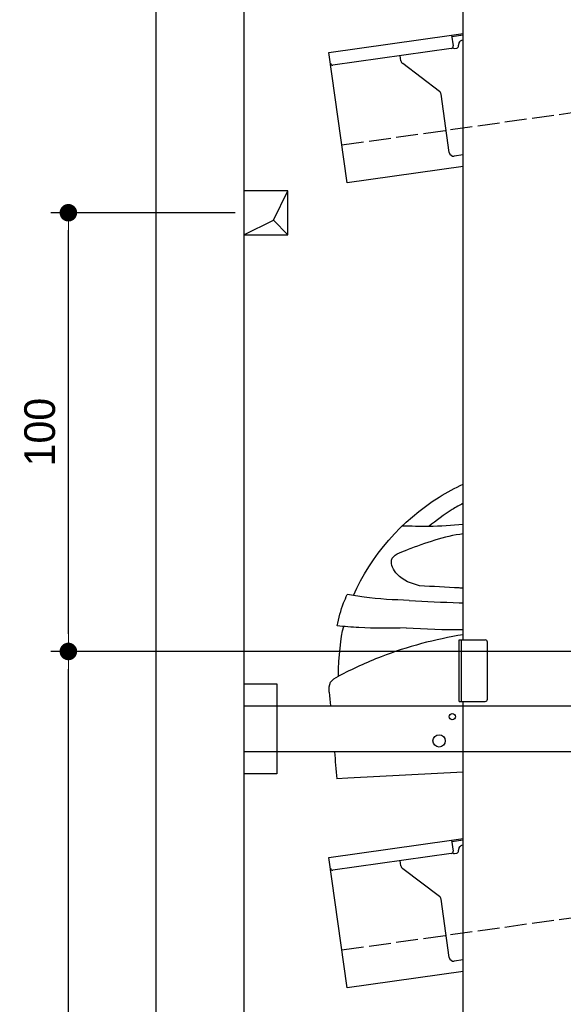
# Model space of a CAD drawing. Extents: x 13 to 6414, y -100 to 6051.
# Tile 2 of 6: x 13 to 1252, y 1436 to 3680. Entities that reach past the tile are written whole.
import ezdxf

# ---------------------------------------------------------------- set-up
doc = ezdxf.new("R2010")
doc.units = 0
doc.header["$LTSCALE"] = 10
doc.header["$MEASUREMENT"] = 0
doc.linetypes.add('GEN3', pattern=[6.25, 5, -1.25])
doc.layers.get('0').update_dxf_attribs({"linetype": 'CONTINUOUS'})
doc.layers.get('DEFPOINTS').update_dxf_attribs({"linetype": 'CONTINUOUS'})
for name, color, linetype in [('3', 6, 'GEN3'), ('BREAKTHROUGH', 1, 'CONTINUOUS'), ('CAR', 1, 'CONTINUOUS')]:
    doc.layers.add(name, color=color, linetype=linetype)
doc.layers.add('AM_0', color=7, linetype='CONTINUOUS', lineweight=30)
doc.layers.add('AM_5', color=3, linetype='CONTINUOUS', lineweight=15)
doc.dimstyles.new('KLAUS_DXF', dxfattribs={"dimscale": 20, "dimtxt": 3.5, "dimasz": 2, "dimexe": 2, "dimexo": 1, "dimgap": 1.5, "dimtad": 1, "dimlfac": 0.1, "dimdsep": 46, "dimtxsty": 'STANDARD', "dimblk": 'DOT', "dimcen": 2, "dimclrd": 256, "dimclre": 256, "dimclrt": 2, "dimadec": 0, "dimazin": 0, "dimtfac": 1, "dimtmove": 2, "dimatfit": 3, "dimfxl": 1, "dimtolj": 1, "dimarcsym": 0})

# ---------------------------------------------------------------- blocks, each defined once
blk = doc.blocks.new('_DOT')
at = {"color": 0, "linetype": 'ByBlock'}
blk.add_line((-0.5, 0), (-1, 0), dxfattribs=at)
at = {"color": 0, "linetype": 'ByBlock', "const_width": 0.5}
blk.add_lwpolyline([(-0.25, 0, 1), (0.25, 0, 1)], format="xyb", close=True, dxfattribs=at)
blk = doc.blocks.new('*D8')
at = {"layer": 'AM_5', "lineweight": -2, "transparency": 16777216}
for p, q in [((5804.1, 2240), (84.1, 2240)), ((124.1, 430), (124.1, 2200)), ((504.1, 390), (84.1, 390))]:
    blk.add_line(p, q, dxfattribs=at)
at = {"layer": 'DEFPOINTS', "color": 0, "transparency": 16777216}
for p in [(124.1, 2240), (5824.1, 2240), (524.1, 390)]:
    blk.add_point(p, dxfattribs=at)
at = {"layer": 'AM_5', "lineweight": -2, "transparency": 16777216, "xscale": 40, "yscale": 40, "zscale": 40}
for p, rotation in [((124.1, 2240), 90), ((124.1, 390), 270)]:
    blk.add_blockref('_DOT', p, dxfattribs=dict(at, rotation=rotation))
at = {"layer": 'AM_5', "color": 2, "transparency": 16777216, "insert": (59.1, 1315), "char_height": 70, "attachment_point": 5, "rotation": 90}
blk.add_mtext('\\A1;185', dxfattribs=at)
blk = doc.blocks.new('*D9')
at = {"layer": 'AM_5', "lineweight": -2, "transparency": 16777216}
for p, q in [((504.1, 3240), (84.1, 3240)), ((124.1, 2280), (124.1, 3200)), ((5804.1, 2240), (84.1, 2240))]:
    blk.add_line(p, q, dxfattribs=at)
at = {"layer": 'DEFPOINTS', "color": 0, "transparency": 16777216}
for p in [(124.1, 3240), (524.1, 3240), (5824.1, 2240)]:
    blk.add_point(p, dxfattribs=at)
at = {"layer": 'AM_5', "lineweight": -2, "transparency": 16777216, "xscale": 40, "yscale": 40, "zscale": 40}
for p, rotation in [((124.1, 3240), 90), ((124.1, 2240), 270)]:
    blk.add_blockref('_DOT', p, dxfattribs=dict(at, rotation=rotation))
at = {"layer": 'AM_5', "color": 2, "transparency": 16777216, "insert": (59.1, 2740), "char_height": 70, "attachment_point": 5, "rotation": 90}
blk.add_mtext('\\A1;100', dxfattribs=at)
blk = doc.blocks.new('EG_car')
at = {"layer": 'CAR'}
for p, q in [((43408.1, 3685.3), (43383.2, 3684.1)), ((43671.5, 3699), (43408.1, 3685.3))]:
    blk.add_line(p, q, dxfattribs=at)
for points, knots in [([(43421.5, 4101.6), (43459.6, 4192), (43547.4, 4290.3), (43652.7, 4347), (43671.5, 4355.8)], [417.734559, 417.734559, 417.734559, 417.734559, 714.010919, 776.343267, 776.343267, 776.343267, 776.343267]), ([(43671.5, 4312), (43662.9, 4307.5), (43635.5, 4292), (43610.2, 4272.6), (43592.8, 4259.2)], [846.326293, 846.326293, 846.326293, 846.326293, 875.621743, 941.455107, 941.455107, 941.455107, 941.455107]), ([(43671.5, 4263.8), (43645.3, 4261.3), (43599, 4258.2), (43552.5, 4259.5), (43532.3, 4260.1)], [83.55636, 83.55636, 83.55636, 83.55636, 162.493207, 222.909715, 222.909715, 222.909715, 222.909715]), ([(43671.5, 4242.3), (43649.6, 4239.7), (43605.5, 4228.5), (43564.6, 4213.7), (43543.9, 4206.2)], [116.473329, 116.473329, 116.473329, 116.473329, 181.734861, 248.06685, 248.06685, 248.06685, 248.06685]), ([(43571.8, 4123.9), (43553.3, 4129.2), (43523.6, 4137.7), (43497.5, 4189.3), (43527.4, 4200.2), (43543.9, 4206.2)], [0, 0, 0, 0, 57.244505, 92.011956, 135.089654, 135.089654, 135.089654, 135.089654]), ([(43671.5, 4118.4), (43668.5, 4118.6), (43665.5, 4118.7), (43662.5, 4118.9), (43632.2, 4120.6), (43602, 4122.2), (43571.8, 4123.9)], [24.781312, 24.781312, 24.781312, 24.781312, 33.794705, 33.794705, 33.794705, 124.61844, 124.61844, 124.61844, 124.61844]), ([(43384.1, 4032.3), (43388.2, 4050.1), (43393.8, 4074.8), (43404.2, 4097.7), (43407.1, 4104.1)], [0, 0, 0, 0, 54.692387, 75.524982, 75.524982, 75.524982, 75.524982]), ([(43548.2, 4090.4), (43513.8, 4091.8), (43466.5, 4093.9), (43419.8, 4101.9), (43407.1, 4104.1)], [0, 0, 0, 0, 103.169916, 141.873988, 141.873988, 141.873988, 141.873988]), ([(43548.2, 4090.4), (43586.3, 4088.4), (43624.4, 4086.5), (43662.5, 4085.1), (43662.5, 4085.1), (43662.5, 4085.1), (43662.5, 4085.1), (43665.5, 4085), (43668.5, 4084.9), (43671.5, 4084.7)], [0, 0, 0, 0, 114.217617, 114.217617, 114.217617, 114.217849, 114.217849, 114.217849, 123.216746, 123.216746, 123.216746, 123.216746]), ([(43541.2, 4027.9), (43505.2, 4027.3), (43452.8, 4026.5), (43400.5, 4030.9), (43384.1, 4032.3)], [0, 0, 0, 0, 107.725446, 157.239927, 157.239927, 157.239927, 157.239927]), ([(43671.5, 4012.4), (43607.2, 4001.5), (43510.1, 3977.3), (43419, 3933.8), (43386.9, 3918)], [277.850388, 277.850388, 277.850388, 277.850388, 473.507544, 580.325639, 580.325639, 580.325639, 580.325639]), ([(43365.9, 3881.2), (43365.7, 3889.6), (43365.3, 3906.1), (43379.8, 3914), (43386.9, 3918)], [0, 0, 0, 0, 23.08378, 45.64513, 45.64513, 45.64513, 45.64513])]:
    blk.add_open_spline(points, degree=3, knots=knots, dxfattribs=at)
for points in [[(43386.9, 3918), (43387.5, 3962.7), (43392.1, 4006.5), (43399.1, 4031.2)], [(43541.2, 4027.9), (43584.6, 4025.9), (43628.1, 4023.9), (43671.5, 4023.9)], [(43365.9, 3881.2), (43366.8, 3871), (43367.7, 3860.7), (43368.6, 3850.4)], [(43377.8, 3745.4), (43379.6, 3725), (43381.4, 3704.5), (43383.2, 3684.1)]]:
    blk.add_open_spline(points, degree=3, dxfattribs=at)

msp = doc.modelspace()

# ---------------------------------------------------------------- linework, layer by layer
for p, q in [((324.09, 140), (324.09, 5740)), ((524.081, 5540), (524.081, 390)), ((1024.081, 2266.226), (1024.081, 3836.226)), ((717.846, 3605.602), (997.597, 3644.919)), ((997.597, 3644.919), (1024.081, 3648.641)), ((997.597, 3644.919), (1001.076, 3620.162)), ((1024.081, 3644.601), (998.153, 3640.957)), ((996.821, 3614.515), (726.973, 3576.59)), ((1004.387, 3614.568), (1009.338, 3615.264)), ((1013.594, 3620.911), (1013.454, 3621.901)), ((1021.965, 3633.196), (1024.081, 3633.493)), ((759.598, 3308.522), (717.846, 3605.602)), ((882.114, 3586.419), (880.464, 3598.162)), ((969.738, 3516.723), (885.999, 3579.825)), ((992.252, 3377.573), (973.623, 3510.128)), ((1024.081, 3371.948), (1003.547, 3369.062)), ((1024.081, 3345.692), (759.598, 3308.522)), ((1015.081, 2266.226), (1074.081, 2266.226)), ((1015.081, 2126.226), (1015.081, 2266.226)), ((1019.081, 2266.226), (1019.081, 2126.226)), ((1079.081, 2131.226), (1079.081, 2261.226)), ((524.081, 2166.226), (599.081, 2166.226)), ((599.081, 2166.226), (599.081, 1961.226)), ((524.081, 2116.226), (1364.058, 2116.226)), ((1015.081, 2126.226), (1074.081, 2126.226)), ((1024.081, 396.226), (1024.081, 2126.226)), ((1364.058, 2011.226), (524.081, 2011.226)), ((599.081, 1961.226), (524.081, 1961.226)), ((717.846, 1770.602), (997.597, 1809.919)), ((997.597, 1809.919), (1024.081, 1813.641)), ((997.597, 1809.919), (1001.076, 1785.162)), ((1024.081, 1809.601), (998.153, 1805.957)), ((996.821, 1779.515), (726.973, 1741.59)), ((1004.387, 1779.568), (1009.338, 1780.264)), ((1013.594, 1785.911), (1013.454, 1786.901)), ((759.598, 1473.522), (717.846, 1770.602)), ((882.114, 1751.419), (880.464, 1763.162)), ((969.738, 1681.723), (885.999, 1744.825)), ((992.252, 1542.573), (973.623, 1675.128)), ((1024.081, 1536.948), (1003.547, 1534.062)), ((1024.081, 1510.692), (759.598, 1473.522))]:
    msp.add_line(p, q)
for centre, radius in [((999.081, 2091.226), 7), ((969.081, 2036.226), 14)]:
    msp.add_circle(centre, radius)
for centre, radius, start, end in [((996.125, 3619.466), 5, 278, 8), ((1003.691, 3619.519), 5, 221.236717, 278), ((1008.642, 3620.215), 5, 278, 8), ((1023.357, 3623.293), 10, 98, 188), ((726.277, 3581.541), 5, 188, 278), ((892.017, 3587.811), 10, 188, 233), ((963.72, 3508.734), 10, 8, 53), ((1002.155, 3378.965), 10, 188, 278), ((1074.081, 2261.226), 5, 0, 90), ((1074.081, 2131.226), 5, 270, 0), ((1023.357, 1788.293), 10, 98, 188), ((996.125, 1784.466), 5, 278, 8), ((1003.691, 1784.519), 5, 221.236717, 278), ((1008.642, 1785.215), 5, 278, 8), ((892.017, 1752.811), 10, 188, 233), ((726.277, 1746.541), 5, 188, 278), ((963.72, 1673.736), 10, 8, 53), ((1002.155, 1543.965), 10, 188, 278)]:
    msp.add_arc(centre, radius, start, end)
at = {"layer": '3'}
for p, q in [((747.49, 3394.675), (5754.898, 4098.42)), ((747.49, 1559.675), (5754.898, 2263.42))]:
    msp.add_line(p, q, dxfattribs=at)
at = {"layer": 'BREAKTHROUGH'}
for p, q in [((591.454, 3222.953), (624.081, 3290)), ((524.081, 3190), (591.454, 3222.953)), ((591.235, 3222.846), (624.081, 3190))]:
    msp.add_line(p, q, dxfattribs=at)
msp.add_lwpolyline([(624.081, 3290), (524.081, 3290), (524.081, 3190), (624.081, 3190)], close=True, dxfattribs=at)

# ---------------------------------------------------------------- block references
at = {"layer": 'AM_0'}
msp.add_blockref('EG_car', (-42647.394, -1734.214), dxfattribs=at)

# ---------------------------------------------------------------- dimensions: what is measured, and where the dimension line sits
at = {"layer": 'AM_5'}
for base, p1, p2, override, picture, middle in [((124.09, 3240), (5824.081, 2240), (524.081, 3240), {"dimpost": '', "dimtol": 0, "dimlim": 0, "dimtp": 0, "dimtm": 0, "dimtfac": 1, "dimtdec": 2, "dimtolj": 1, "dimtzin": 7}, '*D9', (59.09, 2740)), ((124.09, 2240), (524.081, 390), (5824.081, 2240), {"dimtol": 0, "dimlim": 0, "dimtp": 0, "dimtm": 0, "dimtfac": 1, "dimtdec": 2, "dimtolj": 1, "dimtzin": 7}, '*D8', (59.09, 1315))]:
    dim = msp.add_linear_dim(base=base, p1=p1, p2=p2, angle=90, dimstyle='KLAUS_DXF', override=override, dxfattribs=at)
    dim.commit()
    dim.dimension.update_dxf_attribs({"geometry": picture, "text_midpoint": middle})

doc.saveas('drawing.dxf')
